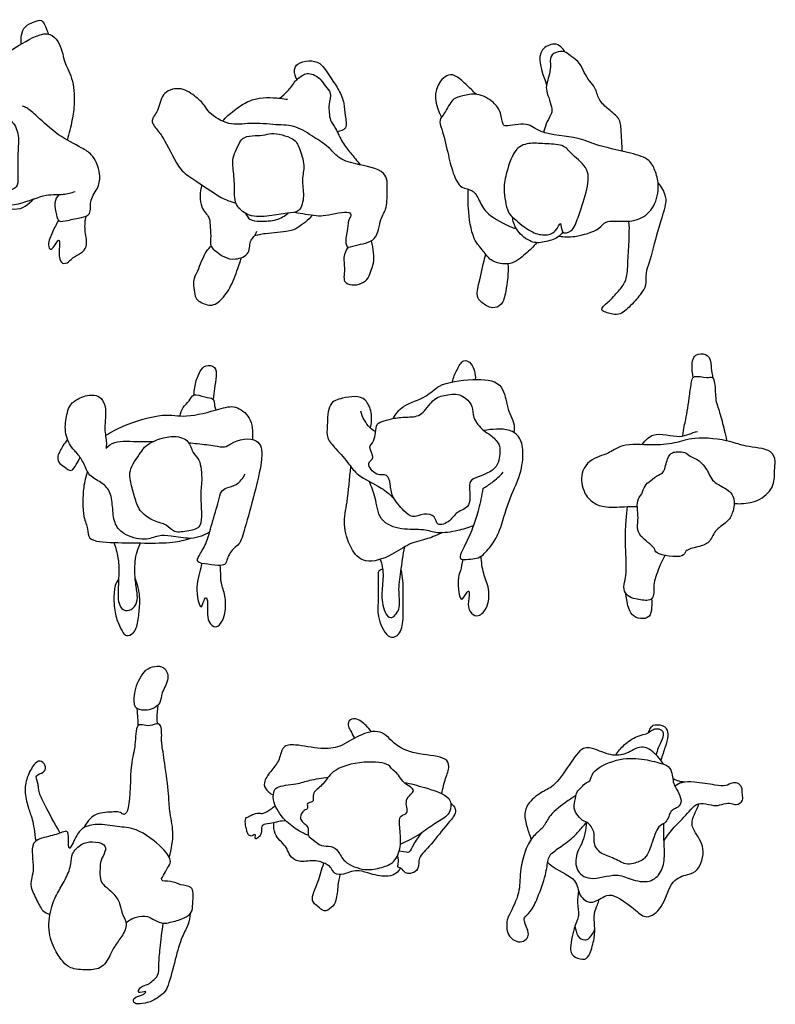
# Model space of a CAD drawing. Header units: millimetres. Extents: x 1.39 to 5.98, y 0.28 to 2.74.
# Tile 3 of 3: x 4.11 to 5.98, y 0.28 to 2.72. Entities that reach past the tile are written whole.
import ezdxf

# ---------------------------------------------------------------- set-up
doc = ezdxf.new("R2010")
doc.units = ezdxf.units.MM

# ---------------------------------------------------------------- blocks, each defined once
blk = doc.blocks.new('pa37-5')
for points, knots in [([(4.4459, 1.0854), (4.4489, 1.0919), (4.4489, 1.1105), (4.4719, 1.143), (4.4583, 1.1761), (4.4324, 1.1751), (4.4079, 1.1683), (4.3827, 1.1212), (4.3813, 1.0801), (4.389, 1.0672), (4.4156, 1.0645), (4.4332, 1.0711), (4.4432, 1.0798), (4.4459, 1.0854)], [0, 0, 0, 0, 0.263, 0.592913, 0.877331, 1.12742, 1.38704, 1.770769, 2.107736, 2.295032, 2.558106, 2.7924, 3.020487, 3.020487, 3.020487, 3.020487]), ([(4.4413, 1.0789), (4.4394, 1.0683), (4.4381, 1.0467), (4.4389, 1.037), (4.4394, 1.0321)], [0, 0, 0, 0, 0.3027064, 0.506121, 0.506121, 0.506121, 0.506121]), ([(4.3892, 1.0701), (4.3899, 1.0621), (4.3909, 1.0461), (4.3914, 1.0336), (4.3915, 1.0273)], [0, 0, 0, 0, 0.2614477, 0.4925075, 0.4925075, 0.4925075, 0.4925075]), ([(4.4693, 0.7017), (4.4748, 0.7218), (4.4826, 0.7629), (4.4687, 0.8176), (4.4688, 0.8581), (4.4589, 0.9312), (4.4506, 0.9831), (4.45, 0.9929), (4.4523, 1.0391), (4.4238, 1.0266), (4.4102, 1.0274), (4.3848, 1.0343), (4.387, 0.974), (4.3713, 0.9341), (4.3737, 0.8279), (4.3586, 0.8038), (4.3476, 0.8141), (4.331, 0.8139), (4.2875, 0.8125), (4.2689, 0.7929), (4.2607, 0.7811), (4.2577, 0.7748)], [0, 0, 0, 0, 0.421585, 0.811355, 1.168492, 1.633725, 2.007332, 2.193764, 2.509693, 2.753281, 3.050991, 3.273237, 3.639044, 4.022529, 4.568602, 4.805165, 4.974945, 5.192607, 5.539109, 5.810378, 6.05348, 6.05348, 6.05348, 6.05348]), ([(4.199, 0.7616), (4.184, 0.7862), (4.1557, 0.8417), (4.1464, 0.8588), (4.1436, 0.8911), (4.1353, 0.9043), (4.1593, 0.9118), (4.1654, 0.9248), (4.1529, 0.9425), (4.1375, 0.9389), (4.117, 0.9048), (4.1087, 0.8666), (4.1191, 0.8235), (4.1296, 0.8001), (4.1357, 0.7641), (4.1381, 0.7415)], [0.013298, 0.013298, 0.013298, 0.013298, 0.092884, 0.185768, 0.278652, 0.371536, 0.464419, 0.557303, 0.650187, 0.743071, 0.835955, 0.928839, 1.021723, 1.114607, 1.207491, 1.207491, 1.207491, 1.207491]), ([(4.3622, 0.5389), (4.3696, 0.5455), (4.3869, 0.5554), (4.4158, 0.5569), (4.4328, 0.5449), (4.4553, 0.5356), (4.4719, 0.5406), (4.5054, 0.5485), (4.5271, 0.5633), (4.5271, 0.5862), (4.53, 0.6113), (4.5252, 0.6302), (4.4961, 0.6318), (4.4755, 0.6438), (4.4428, 0.6409), (4.4595, 0.6622), (4.4643, 0.6751), (4.4779, 0.6921), (4.4525, 0.728), (4.3894, 0.7758), (4.3415, 0.7755), (4.2921, 0.7864), (4.2534, 0.7763), (4.2385, 0.7552), (4.2183, 0.7092), (4.2198, 0.7487), (4.2183, 0.7687), (4.2021, 0.7625), (4.1704, 0.752), (4.1194, 0.7434), (4.1385, 0.6719), (4.1199, 0.6334), (4.1396, 0.5993), (4.1532, 0.5676), (4.1671, 0.5616), (4.1733, 0.5593)], [0, 0, 0, 0, 0.289529, 0.566294, 0.808947, 1.061751, 1.281962, 1.595232, 1.856731, 2.101807, 2.37299, 2.585816, 2.854241, 3.131423, 3.380924, 3.603012, 3.815622, 4.034652, 4.366182, 4.838821, 5.207238, 5.583614, 5.903338, 6.190945, 6.491169, 6.751228, 6.977139, 7.158942, 7.478849, 7.818672, 8.236443, 8.579194, 8.90118, 9.210322, 9.449218, 9.449218, 9.449218, 9.449218]), ([(4.3517, 0.5058), (4.3579, 0.5156), (4.3683, 0.5369), (4.3499, 0.5625), (4.3486, 0.5876), (4.3309, 0.6138), (4.3059, 0.6321), (4.2964, 0.6468), (4.2979, 0.6743), (4.2981, 0.6938), (4.312, 0.7143), (4.3115, 0.7367), (4.277, 0.7412), (4.2519, 0.7367), (4.2254, 0.7111), (4.2277, 0.6847), (4.2139, 0.6492), (4.1937, 0.6165), (4.1754, 0.5794), (4.1668, 0.5208), (4.1841, 0.4718), (4.2058, 0.4414), (4.2238, 0.4245), (4.2661, 0.4213), (4.3046, 0.4241), (4.3241, 0.4611), (4.333, 0.481), (4.3456, 0.4963), (4.3517, 0.5058)], [0, 0, 0, 0, 0.304877, 0.587346, 0.851073, 1.147291, 1.441741, 1.658737, 1.931729, 2.169596, 2.43051, 2.650721, 2.940812, 3.21738, 3.521316, 3.788658, 4.112531, 4.443631, 4.785661, 5.191013, 5.57469, 5.894342, 6.15031, 6.491379, 6.81463, 7.141384, 7.393281, 7.688574, 7.688574, 7.688574, 7.688574]), ([(4.521, 0.561), (4.5202, 0.5523), (4.5176, 0.5341), (4.4991, 0.503), (4.4844, 0.4491), (4.4681, 0.3847), (4.4582, 0.3652), (4.4282, 0.3436), (4.4052, 0.3387), (4.3818, 0.3363), (4.3774, 0.3552), (4.4065, 0.3585), (4.4147, 0.3727), (4.3876, 0.3597), (4.3979, 0.3832), (4.4177, 0.3843), (4.4282, 0.3959), (4.4442, 0.4083), (4.4427, 0.4378), (4.4469, 0.4768), (4.4514, 0.5174), (4.4544, 0.5379)], [0, 0, 0, 0, 0.271964, 0.585066, 0.993804, 1.424881, 1.671114, 1.977782, 2.249711, 2.482735, 2.653526, 2.932061, 3.075031, 3.291324, 3.490307, 3.737939, 3.946259, 4.154131, 4.425237, 4.765155, 5.185245, 5.185245, 5.185245, 5.185245])]:
    blk.add_open_spline(points, degree=3, knots=knots)
blk = doc.blocks.new('pa37-6')
for points, knots in [([(4.9813, 0.9545), (4.9775, 0.9602), (4.9691, 0.9703), (4.9438, 0.9907), (4.9237, 0.9837), (4.9232, 0.9666), (4.9307, 0.9559), (4.9364, 0.9443), (4.9397, 0.9387)], [0, 0, 0, 0, 0.269591, 0.597869, 0.839464, 1.061553, 1.276646, 1.538605, 1.538605, 1.538605, 1.538605]), ([(5.1554, 0.8014), (5.1587, 0.8139), (5.164, 0.8384), (5.1768, 0.868), (5.1659, 0.894), (5.0978, 0.8967), (5.0413, 0.9164), (5.0069, 0.964), (4.9483, 0.9468), (4.9044, 0.9153), (4.8559, 0.9103), (4.7954, 0.9238), (4.7591, 0.9215), (4.7548, 0.8841), (4.7346, 0.8607), (4.7142, 0.8334), (4.7159, 0.8141), (4.73, 0.8012), (4.7381, 0.7981)], [0, 0, 0, 0, 0.370018, 0.698944, 0.969601, 1.443265, 1.910455, 2.333122, 2.764775, 3.201371, 3.610891, 4.082454, 4.406041, 4.738583, 5.076962, 5.41457, 5.659929, 5.963104, 5.963104, 5.963104, 5.963104]), ([(5.0325, 0.8621), (5.0353, 0.859), (5.0463, 0.8536), (5.0612, 0.8237), (5.0976, 0.8104), (5.0586, 0.7877), (5.0777, 0.7499), (5.0481, 0.7489), (5.0525, 0.7113), (5.056, 0.6702), (5.0404, 0.6299), (5.0064, 0.6172), (4.9659, 0.6085), (4.912, 0.6286), (4.901, 0.6592), (4.8814, 0.6726), (4.8562, 0.6694), (4.8384, 0.6868), (4.8219, 0.6954), (4.8274, 0.7141), (4.8171, 0.7263), (4.8089, 0.7313), (4.8028, 0.7435), (4.8126, 0.761), (4.8269, 0.7631), (4.8177, 0.7792), (4.8391, 0.7788), (4.8357, 0.7938), (4.8388, 0.8074), (4.8649, 0.8249), (4.8827, 0.862), (4.9602, 0.8845), (5.0255, 0.8765), (5.0299, 0.8649), (5.0325, 0.8621)], [0, 0, 0, 0, 0.228345, 0.577302, 0.877944, 1.199529, 1.529028, 1.774142, 2.106108, 2.501493, 2.87294, 3.216068, 3.600061, 4.03322, 4.360464, 4.633343, 4.920825, 5.21229, 5.450761, 5.690411, 5.916873, 6.100214, 6.305443, 6.559529, 6.752903, 6.947107, 7.166611, 7.367926, 7.582983, 7.901705, 8.271531, 8.802953, 9.267041, 9.478145, 9.478145, 9.478145, 9.478145]), ([(4.8253, 0.6975), (4.8166, 0.701), (4.7992, 0.7096), (4.7655, 0.7335), (4.7361, 0.7765), (4.7381, 0.8041), (4.7454, 0.8208), (4.797, 0.8238), (4.8274, 0.8356), (4.8587, 0.84), (4.8738, 0.8417)], [0, 0, 0, 0, 0.314137, 0.697734, 1.12186, 1.420317, 1.648011, 2.056603, 2.411335, 2.812159, 2.812159, 2.812159, 2.812159]), ([(5.0623, 0.8291), (5.0798, 0.8261), (5.1105, 0.8171), (5.18, 0.7962), (5.1791, 0.7631), (5.1696, 0.744), (5.136, 0.7264), (5.102, 0.6993), (5.0698, 0.6831), (5.0533, 0.6759)], [0, 0, 0, 0, 0.432165, 0.911687, 1.211489, 1.476141, 1.832455, 2.229168, 2.665043, 2.665043, 2.665043, 2.665043]), ([(4.7698, 0.7333), (4.7637, 0.7336), (4.7508, 0.7328), (4.7403, 0.7287), (4.7187, 0.7258), (4.7067, 0.7214), (4.7103, 0.7026), (4.7023, 0.6934), (4.6939, 0.6868), (4.692, 0.6936), (4.6952, 0.6987), (4.6907, 0.7007), (4.6836, 0.6938), (4.6745, 0.6998), (4.6722, 0.7115), (4.669, 0.7216), (4.6672, 0.7417), (4.6791, 0.7446), (4.6856, 0.7499), (4.7032, 0.7547), (4.7136, 0.7495), (4.7329, 0.7642), (4.7395, 0.7682), (4.743, 0.7707)], [0, 0, 0, 0, 0.255348, 0.460853, 0.736515, 0.929896, 1.167995, 1.379177, 1.547068, 1.674271, 1.810679, 1.91182, 2.08498, 2.260115, 2.459421, 2.662364, 2.910966, 3.09588, 3.272658, 3.516874, 3.711849, 3.989923, 4.201889, 4.201889, 4.201889, 4.201889]), ([(5.1783, 0.7773), (5.183, 0.774), (5.1908, 0.7638), (5.1893, 0.7468), (5.1664, 0.7232), (5.1321, 0.6766), (5.0974, 0.6434), (5.0998, 0.6282), (5.0955, 0.6087), (5.0785, 0.6028), (5.065, 0.6026), (5.0565, 0.6179), (5.0418, 0.6176), (5.0511, 0.6306), (5.0462, 0.6479)], [0, 0, 0, 0, 0.271879, 0.520664, 0.883976, 1.397717, 1.834229, 2.075546, 2.349512, 2.614684, 2.841906, 3.102028, 3.294981, 3.568034, 3.568034, 3.568034, 3.568034]), ([(5.0527, 0.6168), (5.0504, 0.612), (5.0434, 0.6025), (5.0227, 0.5932), (4.9796, 0.6012), (4.9533, 0.6116), (4.9318, 0.6092), (4.9133, 0.6005), (4.8894, 0.5996), (4.882, 0.6178), (4.8721, 0.6253), (4.8432, 0.639), (4.8056, 0.6294), (4.7819, 0.6408), (4.7738, 0.6607), (4.7688, 0.67), (4.7538, 0.6859), (4.7405, 0.7009), (4.7384, 0.7202), (4.7397, 0.7292)], [0, 0, 0, 0, 0.238124, 0.511542, 0.901999, 1.220903, 1.486501, 1.758093, 2.029077, 2.271932, 2.479565, 2.805035, 3.172848, 3.463298, 3.726725, 3.922144, 4.193585, 4.461371, 4.770836, 4.770836, 4.770836, 4.770836]), ([(5.105, 0.7033), (5.0983, 0.6939), (5.0849, 0.6769), (5.0769, 0.6534), (5.0672, 0.6555), (5.0502, 0.6588)], [0, 0, 0, 0, 0.48233, 0.860431, 1.127779, 1.127779, 1.127779, 1.127779]), ([(4.9033, 0.6006), (4.9014, 0.5915), (4.8973, 0.5738), (4.8959, 0.5365), (4.8836, 0.5182), (4.8631, 0.506), (4.8493, 0.5224), (4.8272, 0.5351), (4.8516, 0.5846), (4.8581, 0.6135), (4.8632, 0.6291)], [0, 0, 0, 0, 0.314273, 0.671105, 0.949503, 1.209753, 1.465569, 1.732502, 2.141366, 2.557549, 2.557549, 2.557549, 2.557549])]:
    blk.add_open_spline(points, degree=3, knots=knots)
blk = doc.blocks.new('pa37-7')
for points, knots in [([(5.5874, 0.8965), (5.5932, 0.9059), (5.6074, 0.9232), (5.6387, 0.9455), (5.6687, 0.9491), (5.6781, 0.961), (5.6906, 0.9634), (5.7072, 0.9577), (5.7039, 0.9345), (5.6917, 0.9154), (5.689, 0.9031), (5.6878, 0.8971)], [0, 0, 0, 0, 0.348747, 0.722745, 1.046299, 1.26882, 1.477539, 1.704175, 1.973534, 2.265567, 2.524799, 2.524799, 2.524799, 2.524799]), ([(5.6689, 0.9522), (5.6697, 0.9562), (5.6735, 0.9637), (5.6793, 0.9735), (5.7036, 0.9717), (5.7143, 0.9631), (5.7187, 0.9428), (5.7101, 0.9178), (5.7029, 0.8956), (5.6991, 0.8843)], [0, 0, 0, 0, 0.229441, 0.437552, 0.743816, 0.98107, 1.262049, 1.610083, 1.955325, 1.955325, 1.955325, 1.955325]), ([(5.7056, 0.8744), (5.7015, 0.8814), (5.6926, 0.8937), (5.6554, 0.9271), (5.6194, 0.9005), (5.58, 0.8924), (5.5378, 0.9116), (5.5039, 0.9205), (5.4714, 0.871), (5.4354, 0.8179), (5.4019, 0.8056), (5.3675, 0.7772), (5.3596, 0.7497), (5.366, 0.7217), (5.3735, 0.6985), (5.3778, 0.6881)], [0, 0, 0, 0, 0.297326, 0.689971, 1.066232, 1.444785, 1.852574, 2.178816, 2.623918, 3.109507, 3.468668, 3.860833, 4.171709, 4.515217, 4.787073, 4.787073, 4.787073, 4.787073]), ([(5.492, 0.8061), (5.489, 0.8007), (5.4865, 0.7818), (5.4822, 0.7652), (5.4928, 0.7451), (5.507, 0.7323), (5.5209, 0.7301), (5.5377, 0.7022), (5.5303, 0.6814), (5.546, 0.6519), (5.5794, 0.644), (5.6115, 0.6242), (5.6315, 0.6278), (5.6648, 0.638), (5.6772, 0.6813), (5.6938, 0.7252), (5.7142, 0.727), (5.723, 0.7599), (5.7341, 0.763), (5.7515, 0.7734), (5.7483, 0.7967), (5.7347, 0.8172), (5.7292, 0.8297), (5.7263, 0.8685), (5.6983, 0.8766), (5.6507, 0.8895), (5.5908, 0.8898), (5.5267, 0.8587), (5.5262, 0.8312), (5.5093, 0.8275), (5.5001, 0.813), (5.494, 0.8097), (5.492, 0.8061)], [0, 0, 0, 0, 0.296891, 0.550296, 0.829951, 1.088122, 1.308398, 1.632084, 1.911216, 2.233908, 2.58936, 2.951762, 3.217884, 3.551757, 3.956902, 4.356981, 4.605987, 4.934064, 5.136373, 5.38744, 5.665177, 5.960859, 6.191728, 6.544435, 6.849765, 7.269959, 7.750165, 8.238337, 8.517757, 8.746898, 8.989394, 9.188683, 9.188683, 9.188683, 9.188683]), ([(5.7071, 0.6854), (5.7151, 0.6965), (5.7307, 0.7179), (5.7701, 0.7556), (5.785, 0.7768), (5.8113, 0.7775), (5.8358, 0.7688), (5.8549, 0.7765), (5.8741, 0.7789), (5.8858, 0.7702), (5.9061, 0.7845), (5.8999, 0.7989), (5.9025, 0.8179), (5.8898, 0.8283), (5.8756, 0.8292), (5.8602, 0.818), (5.8325, 0.8227), (5.7834, 0.8307), (5.7515, 0.8307), (5.7392, 0.8234), (5.734, 0.8196)], [0, 0, 0, 0, 0.388173, 0.832064, 1.130215, 1.423229, 1.728526, 1.99931, 2.257085, 2.474208, 2.739441, 2.965167, 3.221108, 3.449536, 3.667999, 3.916513, 4.231222, 4.664076, 5.002967, 5.2687, 5.2687, 5.2687, 5.2687]), ([(5.7586, 0.8298), (5.7524, 0.83), (5.7399, 0.8325), (5.7325, 0.8365), (5.7289, 0.8387)], [0, 0, 0, 0, 0.261185, 0.4751609, 0.4751609, 0.4751609, 0.4751609]), ([(5.4888, 0.7966), (5.4812, 0.7919), (5.4669, 0.7823), (5.4218, 0.7496), (5.4111, 0.7191), (5.3878, 0.7014), (5.3649, 0.6732), (5.3478, 0.6056), (5.3517, 0.5571), (5.3252, 0.5044), (5.3166, 0.4894), (5.3155, 0.4487), (5.3451, 0.4306), (5.3628, 0.4363), (5.373, 0.4489), (5.3681, 0.4661), (5.3613, 0.4821), (5.3588, 0.4944), (5.3785, 0.5089), (5.3943, 0.5439), (5.4146, 0.5975), (5.4188, 0.6364), (5.4243, 0.6517), (5.453, 0.6707), (5.4843, 0.6944), (5.504, 0.7173), (5.5113, 0.7262), (5.5146, 0.7306)], [0, 0, 0, 0, 0.312793, 0.755426, 1.095908, 1.409165, 1.770804, 2.266651, 2.703194, 3.148529, 3.407839, 3.770896, 4.102749, 4.349567, 4.575867, 4.823898, 5.079113, 5.274073, 5.551242, 5.928637, 6.395221, 6.766426, 6.997633, 7.342669, 7.732392, 8.060276, 8.305883, 8.305883, 8.305883, 8.305883]), ([(5.4186, 0.6304), (5.423, 0.6266), (5.4455, 0.6092), (5.4928, 0.592), (5.4937, 0.5482), (5.527, 0.5232), (5.5588, 0.5489), (5.5859, 0.5524), (5.6366, 0.5125), (5.6638, 0.4878), (5.7079, 0.5183), (5.7214, 0.5879), (5.7654, 0.6008), (5.7936, 0.608), (5.8136, 0.6673), (5.7803, 0.7074), (5.7731, 0.7357), (5.7883, 0.7596), (5.7936, 0.776)], [5.324287, 5.324287, 5.324287, 5.324287, 5.45307, 5.947331, 6.331902, 6.686993, 7.057338, 7.370746, 7.864879, 8.22071, 8.629944, 9.142951, 9.536959, 9.860681, 10.316372, 10.754549, 11.082762, 11.441341, 11.441341, 11.441341, 11.441341]), ([(5.5146, 0.7306), (5.5136, 0.7126), (5.5054, 0.6763), (5.49, 0.6581), (5.4842, 0.6112), (5.524, 0.5815), (5.5889, 0.6069), (5.6235, 0.5874), (5.6724, 0.578), (5.7026, 0.6056), (5.7102, 0.6458), (5.706, 0.6931), (5.7067, 0.716), (5.7069, 0.7274)], [0, 0, 0, 0, 0.443444, 0.743042, 1.129073, 1.513949, 1.996162, 2.374253, 2.782285, 3.143055, 3.524853, 3.940365, 4.29431, 4.29431, 4.29431, 4.29431]), ([(5.4952, 0.5603), (5.4938, 0.5503), (5.491, 0.5304), (5.4984, 0.4984), (5.4841, 0.4723), (5.4706, 0.4105), (5.4853, 0.3946), (5.512, 0.3869), (5.5236, 0.4019), (5.5363, 0.4469), (5.5357, 0.4746), (5.5316, 0.5026), (5.5422, 0.5254), (5.545, 0.5346), (5.5467, 0.539)], [0, 0, 0, 0, 0.332449, 0.667262, 0.998974, 1.359624, 1.624247, 1.921831, 2.165537, 2.449515, 2.766765, 3.089157, 3.384874, 3.611905, 3.611905, 3.611905, 3.611905]), ([(5.4861, 0.4716), (5.4877, 0.4652), (5.4916, 0.4439), (5.5103, 0.4374), (5.5225, 0.4403), (5.5332, 0.4589), (5.5357, 0.4638)], [0.0157348, 0.0157348, 0.0157348, 0.0157348, 0.26598, 0.5265174, 0.7354679, 0.9788248, 0.9788248, 0.9788248, 0.9788248])]:
    blk.add_open_spline(points, degree=3, knots=knots)
blk = doc.blocks.new('pa37-12')
for points, knots in [([(4.5414, 1.7898), (4.5416, 1.8017), (4.5458, 1.8253), (4.5559, 1.848), (4.5689, 1.8659), (4.5967, 1.861), (4.597, 1.8349), (4.592, 1.806), (4.59, 1.7878), (4.5888, 1.7786)], [0, 0, 0, 0, 0.329204, 0.605212, 0.850419, 1.104086, 1.363487, 1.666498, 1.955506, 1.955506, 1.955506, 1.955506]), ([(4.5801, 1.4493), (4.5737, 1.4455), (4.5594, 1.4391), (4.5318, 1.4312), (4.4846, 1.4403), (4.453, 1.4426), (4.4188, 1.4261), (4.3643, 1.4426), (4.3421, 1.4722), (4.3396, 1.5129), (4.3347, 1.5527), (4.3111, 1.574), (4.2798, 1.5876), (4.269, 1.6201), (4.2528, 1.6451), (4.2323, 1.6634), (4.2181, 1.7036), (4.2267, 1.745), (4.2329, 1.7661), (4.2582, 1.785), (4.2932, 1.7924), (4.3126, 1.782), (4.326, 1.7558), (4.3171, 1.708), (4.3254, 1.6717), (4.3235, 1.6624), (4.323, 1.6581)], [0, 0, 0, 0, 0.260847, 0.553642, 0.933031, 1.241307, 1.571029, 1.972492, 2.296982, 2.645596, 2.988702, 3.289615, 3.602565, 3.917071, 4.21552, 4.500027, 4.853521, 5.208394, 5.460811, 5.76219, 6.086159, 6.329164, 6.612249, 6.999675, 7.330714, 7.52852, 7.52852, 7.52852, 7.52852]), ([(4.5072, 1.7377), (4.5083, 1.7449), (4.5123, 1.76), (4.5305, 1.7733), (4.5392, 1.7963), (4.5677, 1.7825), (4.5917, 1.7837), (4.5914, 1.7623), (4.5942, 1.756), (4.5953, 1.7524)], [0, 0, 0, 0, 0.257702, 0.518538, 0.758343, 1.045401, 1.297083, 1.521724, 1.704656, 1.704656, 1.704656, 1.704656]), ([(4.3218, 1.6891), (4.3365, 1.6982), (4.3652, 1.7149), (4.4655, 1.7469), (4.5204, 1.7312), (4.6021, 1.7543), (4.644, 1.7663), (4.684, 1.7348), (4.6882, 1.7005), (4.6861, 1.6793)], [0, 0, 0, 0, 0.396407, 0.944731, 1.369141, 1.86554, 2.22181, 2.58363, 2.967256, 2.967256, 2.967256, 2.967256]), ([(4.412, 1.6507), (4.4049, 1.6405), (4.3773, 1.6057), (4.385, 1.569), (4.3952, 1.5327), (4.406, 1.499), (4.4436, 1.4742), (4.474, 1.4704), (4.4914, 1.4451), (4.5281, 1.4538), (4.5667, 1.4586), (4.5545, 1.541), (4.5626, 1.5741), (4.5579, 1.6305), (4.5391, 1.6415), (4.5308, 1.6717), (4.5175, 1.6818), (4.4968, 1.6887), (4.4612, 1.6839), (4.4437, 1.6759), (4.4196, 1.6638), (4.4159, 1.6565), (4.412, 1.6507)], [0, 0, 0, 0, 0.377251, 0.716666, 1.053189, 1.380763, 1.690325, 1.985337, 2.267179, 2.592074, 2.895007, 3.358373, 3.711157, 4.101024, 4.351366, 4.646767, 4.86457, 5.11816, 5.443132, 5.694814, 5.966748, 6.178818, 6.178818, 6.178818, 6.178818]), ([(4.5282, 1.6713), (4.5356, 1.6705), (4.5594, 1.6679), (4.5898, 1.6653), (4.6179, 1.6579), (4.6441, 1.6796), (4.6907, 1.6865), (4.7101, 1.6608), (4.7099, 1.6207), (4.691, 1.5437), (4.6691, 1.4645), (4.6556, 1.4184), (4.6396, 1.4122), (4.6225, 1.3851), (4.6213, 1.3701), (4.6056, 1.365), (4.5776, 1.37), (4.5455, 1.3732), (4.5543, 1.3929), (4.5732, 1.4215), (4.5855, 1.4704), (4.6022, 1.5241), (4.6066, 1.5507), (4.6229, 1.5608), (4.6481, 1.5649), (4.6631, 1.5833), (4.6681, 1.5934)], [1.490446, 1.490446, 1.490446, 1.490446, 1.644143, 2.004132, 2.256284, 2.476655, 3.315838, 3.618669, 3.951995, 4.445643, 4.960889, 5.320734, 5.53873, 5.84316, 6.047606, 6.246533, 6.553874, 6.834716, 7.041999, 7.365637, 7.763749, 8.180331, 8.455299, 8.67943, 8.952735, 9.272265, 9.272265, 9.272265, 9.272265]), ([(4.2276, 1.6792), (4.2235, 1.6742), (4.2158, 1.6636), (4.2091, 1.6503), (4.2025, 1.6384), (4.204, 1.6215), (4.2198, 1.6122), (4.2369, 1.5963), (4.25, 1.6185), (4.2564, 1.6288), (4.2589, 1.6351)], [0, 0, 0, 0, 0.243716, 0.456625, 0.657437, 0.867749, 1.104924, 1.339651, 1.585061, 1.832705, 1.832705, 1.832705, 1.832705]), ([(4.323, 1.6581), (4.3296, 1.6637), (4.3444, 1.6776), (4.3964, 1.6738), (4.4307, 1.6743), (4.4412, 1.6745)], [0, 0, 0, 0, 0.2812471, 0.7219117, 0.9210735, 0.9210735, 0.9210735, 0.9210735]), ([(4.2771, 1.5997), (4.2728, 1.5866), (4.2656, 1.5612), (4.2639, 1.4875), (4.2798, 1.46), (4.2759, 1.4263), (4.3478, 1.4235), (4.4168, 1.4225), (4.4881, 1.4222), (4.5188, 1.43), (4.5337, 1.4343)], [0, 0, 0, 0, 0.354175, 0.817937, 1.129175, 1.396254, 1.822952, 2.304725, 2.763146, 3.13818, 3.13818, 3.13818, 3.13818]), ([(4.3426, 1.424), (4.3472, 1.4117), (4.3538, 1.3851), (4.3559, 1.3508), (4.3518, 1.2937), (4.3542, 1.2744), (4.3635, 1.254), (4.3874, 1.2545), (4.4018, 1.2752), (4.4006, 1.3006), (4.3946, 1.3321), (4.394, 1.3822), (4.4021, 1.4055), (4.4065, 1.4173), (4.409, 1.4227)], [0, 0, 0, 0, 0.344757, 0.678305, 1.089593, 1.337668, 1.576745, 1.819681, 2.081274, 2.351615, 2.669218, 3.057869, 3.330793, 3.563458, 3.563458, 3.563458, 3.563458]), ([(4.5607, 1.3721), (4.5588, 1.3644), (4.5556, 1.349), (4.5473, 1.3194), (4.5485, 1.2917), (4.5585, 1.253), (4.5649, 1.2806), (4.5741, 1.2923), (4.5754, 1.2658), (4.5751, 1.2516), (4.5749, 1.2264), (4.5965, 1.2076), (4.6145, 1.2316), (4.6197, 1.254), (4.6208, 1.2919), (4.6072, 1.3225), (4.6079, 1.3475), (4.6068, 1.3604), (4.6064, 1.3668)], [0, 0, 0, 0, 0.268198, 0.566657, 0.879885, 1.156, 1.388693, 1.552752, 1.79301, 2.02108, 2.291001, 2.54323, 2.807859, 3.079494, 3.414236, 3.733112, 4.003655, 4.244537, 4.244537, 4.244537, 4.244537]), ([(4.3543, 1.3326), (4.3461, 1.3221), (4.342, 1.2995), (4.3428, 1.256), (4.3533, 1.2221), (4.365, 1.2005), (4.3733, 1.191), (4.3949, 1.1977), (4.4031, 1.229), (4.4066, 1.2648), (4.4077, 1.2897), (4.4021, 1.3155), (4.398, 1.329), (4.3955, 1.3356)], [0, 0, 0, 0, 0.290777, 0.681979, 1.023065, 1.302478, 1.490565, 1.73228, 2.053652, 2.404026, 2.693304, 2.985144, 3.251035, 3.251035, 3.251035, 3.251035])]:
    blk.add_open_spline(points, degree=3, knots=knots)
blk = doc.blocks.new('pa37-13')
for points, knots in [([(5.1823, 1.8221), (5.1846, 1.8326), (5.1926, 1.8505), (5.2086, 1.8807), (5.2328, 1.8678), (5.2405, 1.8412), (5.2388, 1.8282)], [0, 0, 0, 0, 0.311435, 0.603772, 0.845775, 1.191571, 1.191571, 1.191571, 1.191571]), ([(5.0356, 1.7314), (5.0424, 1.7425), (5.0566, 1.7661), (5.1203, 1.7827), (5.1465, 1.8184), (5.2316, 1.831), (5.3069, 1.8259), (5.3167, 1.767), (5.3237, 1.7446), (5.3363, 1.7206), (5.3357, 1.7047), (5.3345, 1.697)], [0, 0, 0, 0, 0.343103, 0.772029, 1.130082, 1.634366, 2.08811, 2.475676, 2.749531, 3.027115, 3.292544, 3.292544, 3.292544, 3.292544]), ([(4.9794, 1.707), (4.982, 1.7201), (4.9836, 1.7465), (4.964, 1.7912), (4.9188, 1.7844), (4.873, 1.7723), (4.8725, 1.7144), (4.8692, 1.6817), (4.8941, 1.656), (4.9271, 1.6178), (4.9458, 1.5892), (5.0084, 1.5607), (5.0269, 1.543), (5.0368, 1.5342)], [0, 0, 0, 0, 0.349202, 0.696224, 1.350979, 1.714234, 2.107338, 2.417905, 2.736517, 3.12471, 3.451304, 3.895838, 4.242796, 4.242796, 4.242796, 4.242796]), ([(4.9869, 1.6762), (4.9836, 1.6687), (4.9704, 1.6617), (4.9934, 1.6324), (4.9656, 1.6215), (4.9935, 1.5859), (5.0219, 1.5969), (5.0292, 1.5666), (5.0306, 1.5367), (5.0613, 1.5028), (5.0823, 1.4831), (5.1105, 1.4968), (5.1409, 1.4921), (5.1422, 1.4612), (5.1793, 1.4763), (5.1909, 1.5016), (5.2328, 1.51), (5.2208, 1.5675), (5.2322, 1.5851), (5.2963, 1.5996), (5.3004, 1.6476), (5.3003, 1.6679), (5.2771, 1.6921), (5.2581, 1.7002), (5.2305, 1.7335), (5.2353, 1.7622), (5.2056, 1.7947), (5.1665, 1.7906), (5.1333, 1.7812), (5.1067, 1.7361), (5.0706, 1.7349), (5.0396, 1.7335), (5.0138, 1.7253), (4.9902, 1.7204), (4.9918, 1.6871), (4.9869, 1.6762)], [0, 0, 0, 0, 0.241116, 0.521482, 0.754489, 1.069744, 1.338336, 1.606056, 1.913506, 2.281657, 2.559779, 2.854245, 3.135448, 3.38544, 3.681901, 3.975933, 4.292738, 4.677937, 4.91712, 5.337514, 5.692675, 5.939913, 6.241522, 6.501296, 6.845258, 7.135575, 7.472524, 7.809681, 8.128446, 8.432932, 8.754393, 9.115075, 9.403489, 9.644436, 9.996505, 9.996505, 9.996505, 9.996505]), ([(4.9916, 1.6988), (4.9863, 1.7018), (4.9751, 1.7077), (4.9584, 1.7344), (4.9551, 1.7491)], [0, 0, 0, 0, 0.2356658, 0.605131, 0.605131, 0.605131, 0.605131]), ([(5.2575, 1.5575), (5.255, 1.5404), (5.248, 1.5066), (5.2352, 1.4654), (5.2169, 1.4225), (5.1937, 1.3796), (5.2182, 1.3824), (5.2377, 1.3833), (5.2569, 1.389), (5.2823, 1.4202), (5.3021, 1.4543), (5.3193, 1.5263), (5.353, 1.5905), (5.3598, 1.6482), (5.3508, 1.6863), (5.3256, 1.7046), (5.2909, 1.7054), (5.2705, 1.7035), (5.2603, 1.7014)], [0, 0, 0, 0, 0.395239, 0.754812, 1.149773, 1.483414, 1.695274, 1.946837, 2.185797, 2.52426, 2.873711, 3.34345, 3.818963, 4.23353, 4.565589, 4.856651, 5.175628, 5.482747, 5.482747, 5.482747, 5.482747]), ([(5.157, 1.4487), (5.1453, 1.4428), (5.1219, 1.4318), (5.0772, 1.424), (5.0287, 1.3887), (4.9644, 1.3676), (4.9272, 1.4083), (4.9099, 1.4706), (4.9228, 1.5248), (4.9273, 1.5829), (4.9304, 1.612)], [0, 0, 0, 0, 0.344741, 0.707366, 1.044295, 1.487591, 1.883175, 2.300061, 2.714098, 3.229076, 3.229076, 3.229076, 3.229076]), ([(5.2575, 1.5575), (5.2655, 1.5621), (5.2812, 1.5723), (5.2999, 1.5888), (5.3085, 1.5979)], [0, 0, 0, 0, 0.2908614, 0.6267383, 0.6267383, 0.6267383, 0.6267383]), ([(4.9756, 1.5759), (4.9805, 1.5624), (4.9926, 1.5366), (4.9966, 1.4762), (5.0563, 1.4542), (5.1104, 1.4594), (5.1452, 1.4451), (5.1964, 1.4535), (5.2219, 1.4611), (5.2346, 1.4661)], [0, 0, 0, 0, 0.362144, 0.767195, 1.179649, 1.58368, 1.916373, 2.304043, 2.65596, 2.65596, 2.65596, 2.65596]), ([(5.0035, 1.382), (5.0071, 1.3701), (5.013, 1.3462), (5.0062, 1.3003), (5.0079, 1.2752), (5.0136, 1.2517), (5.0294, 1.2294), (5.056, 1.2603), (5.047, 1.3023), (5.0545, 1.3528), (5.0601, 1.393), (5.0642, 1.4132)], [0, 0, 0, 0, 0.335906, 0.706515, 0.983383, 1.256586, 1.498482, 1.794106, 2.152516, 2.546171, 2.97841, 2.97841, 2.97841, 2.97841]), ([(5.208, 1.3816), (5.2061, 1.3722), (5.2028, 1.3515), (5.1931, 1.3337), (5.2009, 1.2668), (5.2156, 1.2992), (5.2265, 1.3074), (5.2203, 1.2764), (5.223, 1.2522), (5.2441, 1.2359), (5.2719, 1.2605), (5.2756, 1.3101), (5.2577, 1.3463), (5.2545, 1.3756), (5.2534, 1.3899)], [0, 0, 0, 0, 0.295114, 0.573125, 0.935293, 1.189867, 1.347418, 1.632911, 1.911769, 2.156627, 2.457103, 2.836962, 3.187197, 3.548107, 3.548107, 3.548107, 3.548107]), ([(5.0093, 1.3574), (5.0059, 1.3567), (4.9967, 1.3544), (4.9986, 1.33), (4.9987, 1.2778), (4.995, 1.2366), (5.0231, 1.1794), (5.0572, 1.1981), (5.061, 1.2414), (5.0596, 1.2865), (5.061, 1.3284), (5.0571, 1.3475), (5.055, 1.3567)], [0, 0, 0, 0, 0.175077, 0.42664, 0.825774, 1.197946, 1.59412, 1.870484, 2.22438, 2.602868, 2.956047, 3.249781, 3.249781, 3.249781, 3.249781])]:
    blk.add_open_spline(points, degree=3, knots=knots)
blk = doc.blocks.new('pa37-14')
for points, knots in [([(5.7797, 1.8335), (5.7786, 1.8382), (5.7768, 1.8499), (5.7758, 1.8728), (5.7856, 1.8928), (5.8109, 1.8932), (5.8227, 1.879), (5.8238, 1.8555), (5.8269, 1.8401), (5.8278, 1.8324)], [0.091516, 0.091516, 0.091516, 0.091516, 0.28803, 0.556172, 0.740238, 1.032337, 1.240949, 1.491807, 1.759801, 1.759801, 1.759801, 1.759801]), ([(5.7539, 1.688), (5.7555, 1.7082), (5.7621, 1.727), (5.7687, 1.777), (5.7756, 1.8265), (5.7813, 1.8396), (5.8129, 1.8308), (5.8277, 1.8359), (5.8336, 1.8214), (5.8352, 1.7739), (5.8378, 1.7707), (5.8515, 1.725), (5.8583, 1.6964), (5.8624, 1.6761)], [0.062653, 0.062653, 0.062653, 0.062653, 0.536347, 1.096162, 1.365435, 1.557845, 1.887255, 2.107849, 2.308014, 2.72009, 3.16067, 3.571976, 3.96395, 3.96395, 3.96395, 3.96395]), ([(5.881, 1.5205), (5.8869, 1.5202), (5.9078, 1.5197), (5.947, 1.5264), (5.9829, 1.564), (5.9801, 1.6021), (5.9847, 1.625), (5.9757, 1.6573), (5.9062, 1.6606), (5.8735, 1.6767), (5.7813, 1.6881), (5.7338, 1.668), (5.6967, 1.6656), (5.6753, 1.666), (5.6515, 1.6663), (5.6043, 1.6704), (5.5688, 1.6436), (5.5423, 1.6376), (5.4979, 1.6121), (5.5038, 1.5521), (5.5269, 1.5237), (5.5585, 1.5093), (5.6047, 1.513), (5.6294, 1.5132), (5.6409, 1.5135)], [4.537407, 4.537407, 4.537407, 4.537407, 4.67789, 5.063182, 5.446045, 5.777833, 6.045465, 6.330662, 6.767054, 7.124341, 7.643337, 8.044139, 8.464963, 8.464963, 8.464963, 8.930937, 9.289024, 9.573958, 10.108771, 10.510776, 10.847535, 11.163134, 11.557903, 11.809389, 11.809389, 11.809389, 11.809389]), ([(5.653, 1.6666), (5.6622, 1.6788), (5.6851, 1.702), (5.748, 1.6775), (5.7758, 1.6965), (5.7904, 1.6995)], [0.052035, 0.052035, 0.052035, 0.052035, 0.308255, 0.779356, 1.173479, 1.173479, 1.173479, 1.173479]), ([(5.6601, 1.5637), (5.6567, 1.5581), (5.6533, 1.5436), (5.6415, 1.5328), (5.6401, 1.5094), (5.6442, 1.4857), (5.6401, 1.4601), (5.646, 1.4382), (5.687, 1.4117), (5.6827, 1.3933), (5.7575, 1.3835), (5.7582, 1.4056), (5.792, 1.4131), (5.8218, 1.4217), (5.8317, 1.455), (5.8644, 1.4731), (5.8788, 1.4969), (5.8846, 1.5375), (5.8608, 1.5588), (5.8247, 1.5756), (5.8201, 1.5955), (5.7944, 1.631), (5.7715, 1.6358), (5.7603, 1.6492), (5.7408, 1.6485), (5.7272, 1.6481), (5.7143, 1.6342), (5.7084, 1.5958), (5.6941, 1.5929), (5.6723, 1.5761), (5.6632, 1.569), (5.6601, 1.5637)], [0, 0, 0, 0, 0.252835, 0.469687, 0.728801, 1.005709, 1.281444, 1.543108, 1.912433, 2.119857, 2.557258, 2.772297, 3.082594, 3.386927, 3.697224, 4.027322, 4.319727, 4.65594, 4.961499, 5.302826, 5.54035, 5.828815, 6.097416, 6.318532, 6.555287, 6.75538, 6.991851, 7.253123, 7.459416, 7.706882, 7.940503, 7.940503, 7.940503, 7.940503]), ([(5.709, 1.3917), (5.6967, 1.3677), (5.6884, 1.3447), (5.681, 1.319), (5.6823, 1.3039), (5.6804, 1.286), (5.668, 1.2778), (5.6359, 1.2838), (5.6175, 1.2891), (5.604, 1.3092), (5.6143, 1.3355), (5.6137, 1.3881), (5.6097, 1.4403), (5.6165, 1.5129)], [1.169589, 1.169589, 1.169589, 1.169589, 2.641354, 3.491839, 4.146923, 4.813003, 5.398401, 6.327599, 7.063856, 7.794264, 8.673474, 9.866426, 10.508709, 10.508709, 10.508709, 10.508709]), ([(5.6765, 1.2843), (5.6774, 1.2771), (5.6766, 1.2633), (5.6739, 1.2366), (5.6476, 1.2337), (5.6266, 1.242), (5.6167, 1.2664), (5.6143, 1.2861), (5.6129, 1.2939), (5.6124, 1.2977)], [0, 0, 0, 0, 0.75714, 1.53278, 2.292812, 3.043433, 3.854716, 4.577667, 5.12493, 5.12493, 5.12493, 5.12493])]:
    blk.add_open_spline(points, degree=3, knots=knots)
blk = doc.blocks.new('pa37-18')
for points, knots in [([(4.1129, 2.7106), (4.1118, 2.7178), (4.1124, 2.7326), (4.1207, 2.7559), (4.1442, 2.7652), (4.1651, 2.7737), (4.1743, 2.7518), (4.1783, 2.7394), (4.1793, 2.7354)], [0, 0, 0, 0, 0.26253, 0.530133, 0.809276, 1.047469, 1.323775, 1.457217, 1.457217, 1.457217, 1.457217]), ([(3.8728, 2.5986), (3.8802, 2.6083), (3.897, 2.6267), (3.9225, 2.6515), (3.9652, 2.6709), (4.0187, 2.6714), (4.0331, 2.6878), (4.0591, 2.6211), (4.0689, 2.6869), (4.1139, 2.7104), (4.1882, 2.7543), (4.2166, 2.692), (4.2172, 2.6674), (4.2427, 2.6255), (4.2459, 2.5645), (4.2394, 2.5217), (4.2318, 2.4883), (4.2268, 2.4722)], [0, 0, 0, 0, 0.339417, 0.669806, 1.05627, 1.460371, 1.680368, 1.963628, 2.220114, 2.637531, 3.114111, 3.512955, 3.798047, 4.177984, 4.614004, 4.985612, 5.38292, 5.38292, 5.38292, 5.38292]), ([(3.9456, 2.5676), (3.9231, 2.5669), (3.8805, 2.5872), (3.8689, 2.6025), (3.87, 2.626), (3.8588, 2.645), (3.8387, 2.6582), (3.8054, 2.6554), (3.7846, 2.6408), (3.7483, 2.6367), (3.7329, 2.5801), (3.7595, 2.5404), (3.7697, 2.5188), (3.7886, 2.4586), (3.8159, 2.4471), (3.8271, 2.4247), (3.8384, 2.3963), (3.8369, 2.3606), (3.8508, 2.3154), (3.9053, 2.2947), (3.9303, 2.2771), (3.9947, 2.2913), (4.0329, 2.3099), (4.1073, 2.3085), (4.1721, 2.3405), (4.2163, 2.3352), (4.237, 2.3418), (4.2468, 2.3449)], [0, 0, 0, 0, 0.460083, 0.697406, 0.956722, 1.214271, 1.481444, 1.794103, 2.076278, 2.391817, 2.789218, 3.163306, 3.449256, 3.880915, 4.175306, 4.444847, 4.750993, 5.085034, 5.456084, 5.868243, 6.177117, 6.611875, 6.98581, 7.46033, 7.935524, 8.299318, 8.609886, 8.609886, 8.609886, 8.609886]), ([(4.2061, 2.3373), (4.2015, 2.3314), (4.1925, 2.3175), (4.2004, 2.2875), (4.204, 2.2677), (4.2296, 2.2736), (4.261, 2.2802), (4.2881, 2.2867), (4.2807, 2.3262), (4.3063, 2.3538), (4.309, 2.3875), (4.3007, 2.4156), (4.2876, 2.4379), (4.2608, 2.4548), (4.2027, 2.4828), (4.1551, 2.5289), (4.128, 2.5526), (4.1196, 2.555), (4.1159, 2.5562)], [0, 0, 0, 0, 0.266482, 0.576141, 0.79926, 1.057698, 1.389318, 1.652064, 1.973618, 2.310924, 2.628648, 2.929923, 3.205707, 3.513762, 3.96495, 4.431068, 4.755585, 4.945333, 4.945333, 4.945333, 4.945333]), ([(3.9703, 2.5247), (3.9622, 2.5209), (3.9493, 2.509), (3.9399, 2.4693), (3.9526, 2.4228), (3.948, 2.3863), (3.9591, 2.3533), (3.9748, 2.3373), (4.0154, 2.327), (4.0533, 2.3262), (4.0732, 2.3444), (4.1052, 2.3533), (4.1045, 2.3818), (4.1038, 2.4466), (4.1087, 2.4865), (4.0905, 2.5237), (4.06, 2.5347), (4.0318, 2.5405), (4.0046, 2.5333), (3.9799, 2.5291), (3.9703, 2.5247)], [0, 0, 0, 0, 0.271322, 0.610131, 0.988522, 1.3218, 1.634448, 1.875602, 2.214828, 2.552577, 2.809373, 3.097263, 3.368133, 3.809791, 4.163404, 4.494498, 4.798805, 5.086987, 5.377156, 5.700542, 5.700542, 5.700542, 5.700542]), ([(4.0568, 2.3086), (4.0698, 2.3057), (4.1094, 2.2938), (4.1303, 2.3131), (4.1441, 2.3264)], [2.2161341, 2.2161341, 2.2161341, 2.2161341, 2.4430657, 2.867518, 2.867518, 2.867518, 2.867518]), ([(3.8916, 2.2994), (3.8885, 2.2913), (3.8858, 2.2726), (3.8962, 2.2466), (3.933, 2.215), (3.9899, 2.2304), (4.0055, 2.2592), (4.011, 2.2922), (4.0165, 2.3012)], [0, 0, 0, 0, 0.28659, 0.576705, 0.949158, 1.35473, 1.676558, 1.90891, 1.90891, 1.90891, 1.90891]), ([(3.8884, 2.2707), (3.8809, 2.2579), (3.868, 2.2323), (3.8391, 2.1817), (3.8429, 2.1438), (3.8538, 2.1037), (3.8885, 2.1034), (3.9243, 2.1208), (3.9309, 2.1626), (3.944, 2.1988), (3.9508, 2.217), (3.9532, 2.2231)], [0, 0, 0, 0, 0.373311, 0.791855, 1.13975, 1.474005, 1.775391, 2.112976, 2.467617, 2.840482, 3.034517, 3.034517, 3.034517, 3.034517]), ([(4.2051, 2.2731), (4.1995, 2.2638), (4.191, 2.2446), (4.177, 2.2156), (4.1867, 2.1916), (4.2076, 2.2344), (4.2084, 2.2081), (4.2041, 2.1776), (4.2182, 2.1621), (4.235, 2.1733), (4.2437, 2.1843), (4.267, 2.1937), (4.2785, 2.214), (4.2688, 2.2501), (4.2717, 2.2724), (4.2733, 2.2837)], [0, 0, 0, 0, 0.32005, 0.641775, 0.838647, 1.139123, 1.336591, 1.664383, 1.883554, 2.111427, 2.326731, 2.598217, 2.85462, 3.188834, 3.516918, 3.516918, 3.516918, 3.516918])]:
    blk.add_open_spline(points, degree=3, knots=knots)
blk = doc.blocks.new('pa37-19')
for points, knots in [([(4.7971, 2.6225), (4.7925, 2.629), (4.7879, 2.6456), (4.7968, 2.6637), (4.8269, 2.6701), (4.8564, 2.6661), (4.8807, 2.6254), (4.9013, 2.5971), (4.9149, 2.5634), (4.9147, 2.5343), (4.9237, 2.4996), (4.9041, 2.494), (4.8966, 2.4927)], [0, 0, 0, 0, 0.266937, 0.494614, 0.786927, 1.075372, 1.440864, 1.773107, 2.093708, 2.397184, 2.697126, 2.957017, 2.957017, 2.957017, 2.957017]), ([(4.7921, 2.6182), (4.7949, 2.6207), (4.8056, 2.6299), (4.8248, 2.6434), (4.8572, 2.6246), (4.8657, 2.6052), (4.8841, 2.5902), (4.8749, 2.5606), (4.8765, 2.5404), (4.8785, 2.5204), (4.894, 2.5011), (4.9083, 2.4656), (4.9302, 2.4406), (4.9457, 2.4205), (4.9538, 2.4109)], [1.870954, 1.870954, 1.870954, 1.870954, 1.977834, 2.265109, 2.576272, 2.829929, 3.077572, 3.367744, 3.617763, 3.854225, 4.123357, 4.459797, 4.777972, 5.114063, 5.114063, 5.114063, 5.114063]), ([(4.7544, 2.576), (4.7611, 2.5812), (4.7738, 2.5927), (4.7866, 2.6093), (4.7921, 2.6182)], [0, 0, 0, 0, 0.2766294, 0.5824363, 0.5824363, 0.5824363, 0.5824363]), ([(4.7907, 2.2931), (4.8007, 2.2916), (4.8356, 2.2862), (4.8613, 2.2811), (4.926, 2.2999), (4.932, 2.284), (4.9227, 2.2726), (4.9223, 2.2456), (4.9191, 2.2357), (4.9183, 2.2289), (4.9176, 2.2214), (4.9178, 2.201), (4.9438, 2.214), (4.9984, 2.2185), (5.0012, 2.2776), (5.0204, 2.2996), (5.0202, 2.3465), (5.023, 2.3999), (4.941, 2.4116), (4.8982, 2.426), (4.8753, 2.4574), (4.8384, 2.4789), (4.7949, 2.5096), (4.7446, 2.5093), (4.6806, 2.5167), (4.6292, 2.5057), (4.5781, 2.5379), (4.569, 2.5586), (4.5427, 2.5833), (4.5056, 2.6064), (4.4581, 2.5894), (4.456, 2.5444), (4.43, 2.5216), (4.4523, 2.4952), (4.4703, 2.4716), (4.5056, 2.3942), (4.5402, 2.3769), (4.6037, 2.3297), (4.6316, 2.3197), (4.6451, 2.3166)], [10.665188, 10.665188, 10.665188, 10.665188, 10.802703, 11.191566, 11.606399, 11.776006, 11.978618, 12.256061, 12.488742, 12.488742, 12.488742, 12.740089, 12.991435, 13.376284, 13.761651, 14.053707, 14.422812, 14.786772, 15.253081, 15.625931, 15.952633, 16.310613, 16.702485, 17.08851, 17.525314, 17.92351, 18.32656, 18.584386, 18.906127, 19.263294, 19.614228, 19.966393, 20.257206, 20.539732, 20.855645, 21.34378, 21.697005, 22.189249, 22.479505, 22.479505, 22.479505, 22.479505]), ([(4.6117, 2.5193), (4.6206, 2.5288), (4.6399, 2.546), (4.6733, 2.5689), (4.6935, 2.5745), (4.7159, 2.5777), (4.7379, 2.578), (4.7618, 2.5754), (4.7736, 2.5733)], [0, 0, 0, 0, 0.342862, 0.691255, 0.97865, 0.97865, 1.29305, 1.621115, 1.621115, 1.621115, 1.621115]), ([(4.6524, 2.4616), (4.6444, 2.4437), (4.6335, 2.4263), (4.6424, 2.3783), (4.641, 2.3307), (4.647, 2.3063), (4.6783, 2.2805), (4.7284, 2.283), (4.7712, 2.2921), (4.8057, 2.2919), (4.8158, 2.3352), (4.8075, 2.3744), (4.8178, 2.4091), (4.8033, 2.4521), (4.7909, 2.4795), (4.7309, 2.4924), (4.7156, 2.4818), (4.6625, 2.4852), (4.6547, 2.4667), (4.6524, 2.4616)], [0, 0, 0, 0, 0.568517, 0.945458, 1.326204, 1.591529, 1.920082, 2.304807, 2.673077, 2.967234, 3.302401, 3.651861, 3.976816, 4.336056, 4.633447, 5.034051, 5.29517, 5.655955, 5.819131, 5.819131, 5.819131, 5.819131]), ([(4.5609, 2.361), (4.5555, 2.3438), (4.554, 2.3051), (4.5811, 2.282), (4.5807, 2.2621), (4.5841, 2.2349), (4.5798, 2.2075), (4.5976, 2.1957), (4.6164, 2.1806), (4.6446, 2.174), (4.6837, 2.189), (4.6762, 2.2249), (4.6936, 2.2343), (4.6972, 2.2468)], [0, 0, 0, 0, 0.403004, 0.710775, 0.943455, 1.233246, 1.509456, 1.746225, 2.01355, 2.30291, 2.6384, 2.968208, 3.201621, 3.201621, 3.201621, 3.201621]), ([(4.6694, 2.2904), (4.6717, 2.2849), (4.6789, 2.2726), (4.7064, 2.2708), (4.7467, 2.2718), (4.7661, 2.2841), (4.7748, 2.2911)], [0, 0, 0, 0, 0.23178, 0.509813, 0.857001, 1.17269, 1.17269, 1.17269, 1.17269]), ([(4.8352, 2.2862), (4.8252, 2.2741), (4.7993, 2.2548), (4.7781, 2.2442), (4.7303, 2.2425), (4.708, 2.2383), (4.7034, 2.237)], [-4.319044, -4.319044, -4.319044, -4.319044, -3.943491, -3.675772, -3.309852, -3.201621, -3.201621, -3.201621, -3.201621]), ([(4.9234, 2.2069), (4.9184, 2.1993), (4.9103, 2.1822), (4.9159, 2.1552), (4.9135, 2.1384), (4.9125, 2.1195), (4.9333, 2.111), (4.9574, 2.1155), (4.9755, 2.1296), (4.9798, 2.1498), (4.9883, 2.167), (4.9874, 2.1931), (4.9841, 2.2128), (4.9812, 2.2226)], [0, 0, 0, 0, 0.286296, 0.567588, 0.795847, 1.015821, 1.25418, 1.524393, 1.778717, 2.021391, 2.258013, 2.533748, 2.836342, 2.836342, 2.836342, 2.836342]), ([(4.5838, 2.209), (4.5787, 2.2041), (4.5676, 2.1953), (4.5506, 2.1452), (4.5367, 2.1253), (4.544, 2.0802), (4.5527, 2.0732), (4.5836, 2.056), (4.6143, 2.0788), (4.6368, 2.1149), (4.6533, 2.1632), (4.6573, 2.1749), (4.6591, 2.1807)], [0, 0, 0, 0, 0.2512, 0.637992, 0.922629, 1.270622, 1.456964, 1.757803, 2.075219, 2.442057, 2.827812, 3.06136, 3.06136, 3.06136, 3.06136])]:
    blk.add_open_spline(points, degree=3, knots=knots)
blk.add_open_spline([(4.7034, 2.237), (4.6996, 2.2363), (4.6957, 2.2358), (4.6918, 2.2355)], degree=3)
blk = doc.blocks.new('pa37-20')
for points, knots in [([(5.4613, 2.6905), (5.4588, 2.6953), (5.4516, 2.704), (5.4351, 2.7147), (5.3863, 2.6929), (5.4028, 2.6441), (5.4159, 2.6095)], [0, 0, 0, 0, 0.530977, 1.103494, 1.806114, 3.266375, 3.266375, 3.266375, 3.266375]), ([(5.6038, 2.4445), (5.6033, 2.4569), (5.6015, 2.4801), (5.6, 2.5156), (5.5929, 2.5298), (5.5654, 2.5514), (5.5438, 2.5722), (5.538, 2.6023), (5.5224, 2.618), (5.5085, 2.6399), (5.5, 2.6634), (5.4779, 2.6784), (5.4655, 2.6909), (5.4447, 2.6938), (5.4214, 2.6808), (5.429, 2.6528), (5.4151, 2.6106), (5.4142, 2.5943), (5.4319, 2.5496), (5.4267, 2.534), (5.4139, 2.5124), (5.4101, 2.4985), (5.4084, 2.4913)], [0, 0, 0, 0, 0.854579, 1.670151, 2.218566, 3.032579, 3.810731, 4.561342, 5.214624, 5.923293, 6.622359, 7.333103, 7.916022, 8.537638, 9.18843, 9.910711, 10.826152, 11.42532, 12.365247, 12.933904, 13.619726, 14.279259, 14.279259, 14.279259, 14.279259]), ([(5.2411, 2.5857), (5.2328, 2.5945), (5.2148, 2.6106), (5.1805, 2.6444), (5.1308, 2.6052), (5.1386, 2.559), (5.1552, 2.529)], [0, 0, 0, 0, 0.844854, 1.823434, 3.550266, 7.811419, 7.811419, 7.811419, 7.811419]), ([(5.4471, 2.2342), (5.4601, 2.2323), (5.4847, 2.23), (5.5483, 2.249), (5.5603, 2.2741), (5.6071, 2.2694), (5.6489, 2.2737), (5.6862, 2.3055), (5.6964, 2.3607), (5.6853, 2.3968), (5.6717, 2.4261), (5.623, 2.4413), (5.5365, 2.4585), (5.4974, 2.4802), (5.3982, 2.4857), (5.3711, 2.5191), (5.3159, 2.5051), (5.306, 2.5107), (5.3034, 2.5416), (5.2853, 2.5682), (5.244, 2.5907), (5.2084, 2.5815), (5.1814, 2.5773), (5.1645, 2.5385), (5.1476, 2.522), (5.1575, 2.4976), (5.171, 2.4405), (5.182, 2.3926), (5.2017, 2.3502), (5.2343, 2.3515), (5.2495, 2.3209), (5.2665, 2.2867), (5.3247, 2.2573), (5.3351, 2.2544), (5.3403, 2.2529)], [0, 0, 0, 0, 0.878526, 1.983052, 2.668594, 3.576977, 4.494325, 5.436724, 6.464139, 7.322043, 8.068914, 9.053336, 10.359008, 11.34251, 12.68815, 13.591117, 14.579165, 14.991942, 15.73124, 16.535933, 17.467738, 18.302186, 19.006563, 19.892178, 20.538354, 21.205905, 22.282822, 23.306498, 24.204985, 24.928319, 25.693581, 26.584189, 27.685053, 28.25357, 28.25357, 28.25357, 28.25357]), ([(5.4581, 2.4567), (5.4672, 2.4522), (5.4786, 2.4333), (5.5258, 2.4025), (5.5152, 2.3414), (5.4942, 2.2827), (5.4822, 2.2448), (5.4505, 2.2371), (5.4531, 2.278), (5.4384, 2.2409), (5.4093, 2.2347), (5.3752, 2.2436), (5.3357, 2.2773), (5.3176, 2.2925), (5.3073, 2.3528), (5.3161, 2.3918), (5.3357, 2.4554), (5.3768, 2.4663), (5.4153, 2.4624), (5.4474, 2.462), (5.4581, 2.4567)], [0, 0, 0, 0, 0.78266, 1.773931, 2.824667, 3.959509, 4.827453, 5.461026, 6.103744, 6.763895, 7.518243, 8.350507, 9.343331, 10.03084, 11.076566, 12.012515, 13.10656, 13.962921, 14.8517, 15.761392, 15.761392, 15.761392, 15.761392]), ([(5.3912, 2.2178), (5.3831, 2.2077), (5.3641, 2.1903), (5.3284, 2.1588), (5.2752, 2.1707), (5.2597, 2.1987), (5.2304, 2.2258), (5.2204, 2.3041), (5.2208, 2.3344), (5.222, 2.3502)], [0, 0, 0, 0, 0.875052, 1.817743, 2.783656, 3.550392, 4.417452, 5.637569, 6.606274, 6.606274, 6.606274, 6.606274]), ([(5.6924, 2.365), (5.7011, 2.3562), (5.7138, 2.3324), (5.7095, 2.3039), (5.6907, 2.2473), (5.6716, 2.1694), (5.6603, 2.1441), (5.6637, 2.1113), (5.6505, 2.0916), (5.6257, 2.0615), (5.5966, 2.0363), (5.5757, 2.0418), (5.5638, 2.0445), (5.5458, 2.0515), (5.571, 2.0721), (5.5936, 2.0967), (5.6145, 2.1225), (5.6171, 2.1572), (5.6225, 2.2557), (5.6204, 2.2659), (5.6198, 2.2714)], [0, 0, 0, 0, 0.855096, 1.584154, 2.680987, 3.940833, 4.683364, 5.44585, 6.116297, 7.004064, 7.8547, 8.462276, 8.977049, 9.465855, 10.157779, 11.013903, 11.78012, 12.640313, 14.013981, 14.58357, 14.58357, 14.58357, 14.58357]), ([(5.456, 2.2445), (5.4524, 2.2395), (5.4445, 2.229), (5.4094, 2.218), (5.377, 2.2158), (5.3427, 2.2451), (5.334, 2.2657), (5.3319, 2.276), (5.3315, 2.2809)], [0, 0, 0, 0, 0.601406, 1.431512, 2.229771, 3.14172, 3.801676, 4.338576, 4.338576, 4.338576, 4.338576]), ([(5.3198, 2.1655), (5.322, 2.1429), (5.3157, 2.0991), (5.3071, 2.0634), (5.2809, 2.052), (5.2546, 2.0688), (5.2395, 2.0862), (5.2516, 2.1277), (5.2591, 2.1678), (5.2651, 2.1886)], [0, 0, 0, 0, 1.158068, 1.981066, 2.652577, 3.409081, 4.041501, 4.922935, 6.052784, 6.052784, 6.052784, 6.052784])]:
    blk.add_open_spline(points, degree=3, knots=knots)

msp = doc.modelspace()

# ---------------------------------------------------------------- block references
for name, p in [('pa37-18', (0, -0.0506)), ('pa37-20', (0, -0.0506)), ('pa37-19', (0, -0.0506)), ('pa37-14', (0, 0)), ('pa37-12', (0, 0)), ('pa37-13', (0, 0)), ('pa37-5', (0.0106, -0.058)), ('pa37-6', (0, 0)), ('pa37-7', (0, 0))]:
    msp.add_blockref(name, p)

doc.saveas('drawing.dxf')
